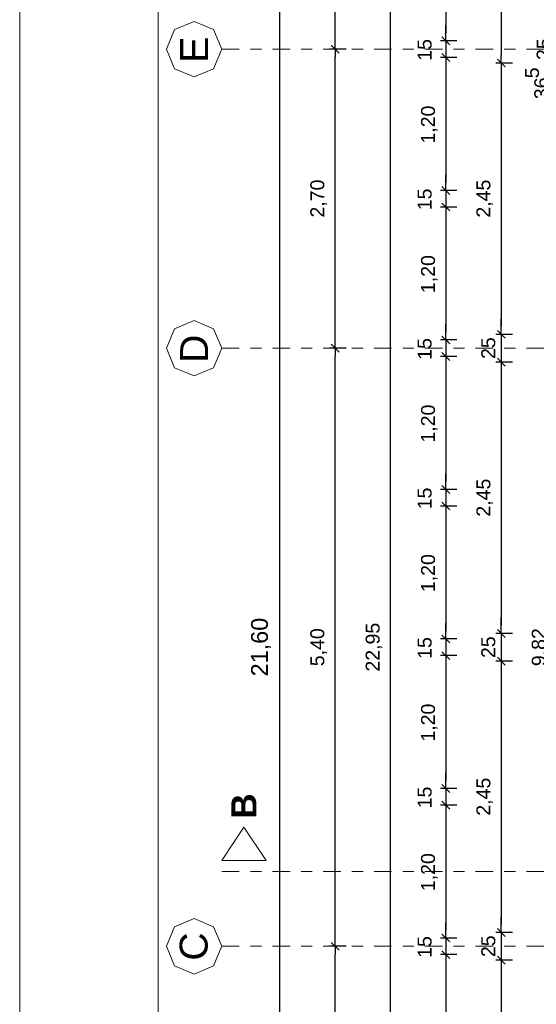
# Model space of a CAD drawing. Header units: metres. Extents: x -45.2 to 14.3, y -31.8 to 10.2.
# Tile 34 of 152: x -45.2 to -40.5, y -14 to -5.1. Entities that reach past the tile are written whole.
import ezdxf

# ---------------------------------------------------------------- set-up
doc = ezdxf.new("R2010")
doc.units = ezdxf.units.M
doc.header["$LTSCALE"] = 0.05
doc.linetypes.add('Achsen 01', pattern=[5.291531, 3.175, -1.058062, 0.352704, -0.705764])
doc.layers.get('0').update_dxf_attribs({"lineweight": 25})
doc.layers.add('AV1-Achsen', color=1, linetype='Achsen 01', lineweight=18, true_color=0xff0000)
for name, color, linetype, lineweight in [('AV1-Planrahmen', 7, 'Continuous', 9), ('AV1-Schnitt Achsen', 7, 'Achsen 01', 18), ('Bemaßung-Bemaßung', 7, 'Continuous', 9), ('Keine', 7, 'Continuous', 9)]:
    doc.layers.add(name, color=color, linetype=linetype, lineweight=lineweight)
doc.styles.add('Arial', font='arial.ttf')
doc.styles.add('Arial (bold)', font='arialbd.ttf')

# ---------------------------------------------------------------- blocks, each defined once
blk = doc.blocks.new('Group')
at = {"layer": 'AV1-Planrahmen', "color": 7, "flags": 128}
for points in [[(-0.5945, -0.4205), (-0.5945, 0.4205), (0.5945, 0.4205), (0.5945, -0.4205)], [(-0.5695, -0.4155), (-0.5695, 0.4155), (0.4045, 0.4155), (0.4045, -0.4155)]]:
    blk.add_lwpolyline(points, close=True, dxfattribs=at)

msp = doc.modelspace()

# ---------------------------------------------------------------- linework, layer by layer
at = {"color": 0, "linetype": 'ByBlock', "lineweight": -2}
for p, q in [((-42.325, -5.4), (-42.325, -5.3293)), ((-41.325, -5.325), (-41.325, -5.2543)), ((-41.325, -5.325), (-41.325, -5.2543)), ((-42.325, -5.4), (-42.325, -5.4707)), ((-41.325, -5.475), (-41.325, -5.5457)), ((-41.325, -5.475), (-41.325, -5.5457)), ((-40.825, -5.525), (-40.825, -5.4543)), ((-40.825, -5.525), (-40.825, -5.5957)), ((-41.325, -6.675), (-41.325, -6.6043)), ((-41.325, -6.675), (-41.325, -6.6043)), ((-41.325, -6.825), (-41.325, -6.8957)), ((-41.325, -6.825), (-41.325, -6.8957)), ((-40.825, -7.975), (-40.825, -7.9043)), ((-40.825, -7.975), (-40.825, -7.9043)), ((-41.325, -8.025), (-41.325, -7.9543)), ((-41.325, -8.025), (-41.325, -7.9543)), ((-42.325, -8.1), (-42.325, -8.0293)), ((-42.325, -8.1), (-42.325, -8.1707)), ((-41.325, -8.175), (-41.325, -8.2457)), ((-41.325, -8.175), (-41.325, -8.2457)), ((-40.825, -8.225), (-40.825, -8.2957)), ((-40.825, -8.225), (-40.825, -8.2957)), ((-41.325, -9.375), (-41.325, -9.3043)), ((-41.325, -9.375), (-41.325, -9.3043)), ((-41.325, -9.525), (-41.325, -9.5957)), ((-41.325, -9.525), (-41.325, -9.5957)), ((-41.325, -10.725), (-41.325, -10.6543)), ((-41.325, -10.725), (-41.325, -10.6543)), ((-40.825, -10.675), (-40.825, -10.6043)), ((-40.825, -10.675), (-40.825, -10.6043)), ((-41.325, -10.875), (-41.325, -10.9457)), ((-41.325, -10.875), (-41.325, -10.9457)), ((-40.825, -10.925), (-40.825, -10.9957)), ((-40.825, -10.925), (-40.825, -10.9957)), ((-41.325, -12.075), (-41.325, -12.0043)), ((-41.325, -12.075), (-41.325, -12.0043)), ((-41.325, -12.225), (-41.325, -12.2957)), ((-41.325, -12.225), (-41.325, -12.2957)), ((-40.825, -13.375), (-40.825, -13.3043)), ((-40.825, -13.375), (-40.825, -13.3043)), ((-41.325, -13.425), (-41.325, -13.3543)), ((-41.325, -13.425), (-41.325, -13.3543)), ((-42.325, -13.5), (-42.325, -13.4293)), ((-42.325, -13.5), (-42.325, -13.5707)), ((-41.325, -13.575), (-41.325, -13.6457)), ((-41.325, -13.575), (-41.325, -13.6457)), ((-40.825, -13.625), (-40.825, -13.6957)), ((-40.825, -13.625), (-40.825, -13.6957))]:
    msp.add_line(p, q, dxfattribs=at)
at = {"color": 0, "linetype": 'Continuous', "lineweight": 15}
for p, q in [((-41.2896, -5.3604), (-41.3604, -5.2896)), ((-41.2896, -5.3604), (-41.3604, -5.2896)), ((-42.2896, -5.4354), (-42.3604, -5.3646)), ((-42.3604, -5.3646), (-42.2896, -5.4354)), ((-41.3604, -5.4396), (-41.2896, -5.5104)), ((-41.3604, -5.4396), (-41.2896, -5.5104)), ((-40.8604, -5.4896), (-40.7896, -5.5604)), ((-40.7896, -5.5604), (-40.8604, -5.4896)), ((-41.2896, -6.7104), (-41.3604, -6.6396)), ((-41.2896, -6.7104), (-41.3604, -6.6396)), ((-41.3604, -6.7896), (-41.2896, -6.8604)), ((-41.3604, -6.7896), (-41.2896, -6.8604)), ((-41.2896, -8.0604), (-41.3604, -7.9896)), ((-41.2896, -8.0604), (-41.3604, -7.9896)), ((-40.7896, -8.0104), (-40.8604, -7.9396)), ((-40.7896, -8.0104), (-40.8604, -7.9396)), ((-42.2896, -8.1354), (-42.3604, -8.0646)), ((-42.3604, -8.0646), (-42.2896, -8.1354)), ((-41.3604, -8.1396), (-41.2896, -8.2104)), ((-41.3604, -8.1396), (-41.2896, -8.2104)), ((-40.8604, -8.1896), (-40.7896, -8.2604)), ((-40.8604, -8.1896), (-40.7896, -8.2604)), ((-41.2896, -9.4104), (-41.3604, -9.3396)), ((-41.2896, -9.4104), (-41.3604, -9.3396)), ((-41.3604, -9.4896), (-41.2896, -9.5604)), ((-41.3604, -9.4896), (-41.2896, -9.5604)), ((-40.7896, -10.7104), (-40.8604, -10.6396)), ((-40.7896, -10.7104), (-40.8604, -10.6396)), ((-41.2896, -10.7604), (-41.3604, -10.6896)), ((-41.2896, -10.7604), (-41.3604, -10.6896)), ((-41.3604, -10.8396), (-41.2896, -10.9104)), ((-41.3604, -10.8396), (-41.2896, -10.9104)), ((-40.8604, -10.8896), (-40.7896, -10.9604)), ((-40.8604, -10.8896), (-40.7896, -10.9604)), ((-41.2896, -12.1104), (-41.3604, -12.0396)), ((-41.2896, -12.1104), (-41.3604, -12.0396)), ((-41.3604, -12.1896), (-41.2896, -12.2604)), ((-41.3604, -12.1896), (-41.2896, -12.2604)), ((-41.2896, -13.4604), (-41.3604, -13.3896)), ((-41.2896, -13.4604), (-41.3604, -13.3896)), ((-40.7896, -13.4104), (-40.8604, -13.3396)), ((-40.7896, -13.4104), (-40.8604, -13.3396)), ((-42.2896, -13.5354), (-42.3604, -13.4646)), ((-42.3604, -13.4646), (-42.2896, -13.5354)), ((-41.3604, -13.5396), (-41.2896, -13.6104)), ((-41.3604, -13.5396), (-41.2896, -13.6104)), ((-40.8604, -13.5896), (-40.7896, -13.6604)), ((-40.8604, -13.5896), (-40.7896, -13.6604))]:
    msp.add_line(p, q, dxfattribs=at)
at = {"layer": 'AV1-Achsen'}
for p, q in [((-43.35, -5.4), (4.2, -5.4)), ((-43.35, -8.1), (4.2, -8.1)), ((-43.35, -13.5), (4.2, -13.5))]:
    msp.add_line(p, q, dxfattribs=at)
at = {"layer": 'AV1-Achsen', "linetype": 'Continuous'}
for points in [[(-43.35, -5.4), (-43.4232, -5.5768), (-43.6, -5.65), (-43.7768, -5.5768), (-43.85, -5.4), (-43.7768, -5.2232), (-43.6, -5.15), (-43.4232, -5.2232)], [(-43.35, -8.1), (-43.4232, -8.2768), (-43.6, -8.35), (-43.7768, -8.2768), (-43.85, -8.1), (-43.7768, -7.9232), (-43.6, -7.85), (-43.4232, -7.9232)], [(-43.35, -13.5), (-43.4232, -13.6768), (-43.6, -13.75), (-43.7768, -13.6768), (-43.85, -13.5), (-43.7768, -13.3232), (-43.6, -13.25), (-43.4232, -13.3232)]]:
    msp.add_lwpolyline(points, close=True, dxfattribs=at)
at = {"layer": 'AV1-Schnitt Achsen'}
msp.add_line((-43.35, -12.825), (4.2, -12.825), dxfattribs=at)
at = {"layer": 'AV1-Schnitt Achsen', "linetype": 'Continuous'}
msp.add_lwpolyline([(-42.95, -12.725), (-43.35, -12.725), (-43.15, -12.425)], close=True, dxfattribs=at)
at = {"layer": 'Bemaßung-Bemaßung', "color": 0, "lineweight": -2}
for p, q in [((-41.825, -22.2043), (-41.825, 0.6043)), ((-40.825, 0.0543), (-40.825, -5.4543)), ((-42.825, -21.5293), (-42.825, -0.0707)), ((-42.325, -5.3293), (-42.325, -0.0707)), ((-42.225, -5.4), (-42.375, -5.4)), ((-42.225, -5.4), (-42.375, -5.4)), ((-42.325, -8.0293), (-42.325, -5.4707)), ((-40.725, -5.525), (-40.875, -5.525)), ((-40.725, -5.525), (-40.875, -5.525)), ((-40.825, -5.5957), (-40.825, -7.9043)), ((-40.825, -7.9043), (-40.825, -7.8336)), ((-40.725, -7.975), (-40.875, -7.975)), ((-40.725, -7.975), (-40.875, -7.975)), ((-40.825, -7.975), (-40.825, -8.225)), ((-42.225, -8.1), (-42.375, -8.1)), ((-42.225, -8.1), (-42.375, -8.1)), ((-42.325, -13.4293), (-42.325, -8.1707)), ((-40.725, -8.225), (-40.875, -8.225)), ((-40.725, -8.225), (-40.875, -8.225)), ((-40.825, -8.2957), (-40.825, -10.6043)), ((-40.825, -8.2957), (-40.825, -8.3664)), ((-40.825, -10.6043), (-40.825, -10.5336)), ((-40.725, -10.675), (-40.875, -10.675)), ((-40.725, -10.675), (-40.875, -10.675)), ((-40.825, -10.675), (-40.825, -10.925)), ((-40.725, -10.925), (-40.875, -10.925)), ((-40.725, -10.925), (-40.875, -10.925)), ((-40.825, -10.9957), (-40.825, -13.3043)), ((-40.825, -10.9957), (-40.825, -11.0664)), ((-40.825, -13.3043), (-40.825, -13.2336)), ((-40.725, -13.375), (-40.875, -13.375)), ((-40.725, -13.375), (-40.875, -13.375)), ((-40.825, -13.375), (-40.825, -13.625)), ((-42.225, -13.5), (-42.375, -13.5)), ((-42.225, -13.5), (-42.375, -13.5)), ((-42.325, -16.1293), (-42.325, -13.5707)), ((-40.725, -13.625), (-40.875, -13.625)), ((-40.725, -13.625), (-40.875, -13.625)), ((-40.825, -13.6957), (-40.825, -16.0043)), ((-40.825, -13.6957), (-40.825, -13.7664))]:
    msp.add_line(p, q, dxfattribs=at)
at = {"layer": 'Bemaßung-Bemaßung', "color": 0, "linetype": 'Continuous', "lineweight": -2}
for p, q in [((-41.325, -4.1957), (-41.325, -5.2543)), ((-41.325, -5.2543), (-41.325, -5.1836)), ((-41.225, -5.325), (-41.375, -5.325)), ((-41.225, -5.325), (-41.375, -5.325)), ((-41.325, -5.325), (-41.325, -5.475)), ((-41.225, -5.475), (-41.375, -5.475)), ((-41.225, -5.475), (-41.375, -5.475)), ((-41.325, -5.5457), (-41.325, -6.6043)), ((-41.325, -5.5457), (-41.325, -5.6164)), ((-41.325, -6.6043), (-41.325, -6.5336)), ((-41.225, -6.675), (-41.375, -6.675)), ((-41.225, -6.675), (-41.375, -6.675)), ((-41.325, -6.675), (-41.325, -6.825)), ((-41.225, -6.825), (-41.375, -6.825)), ((-41.225, -6.825), (-41.375, -6.825)), ((-41.325, -6.8957), (-41.325, -7.9543)), ((-41.325, -6.8957), (-41.325, -6.9664)), ((-41.325, -7.9543), (-41.325, -7.8836)), ((-41.225, -8.025), (-41.375, -8.025)), ((-41.225, -8.025), (-41.375, -8.025)), ((-41.325, -8.025), (-41.325, -8.175)), ((-41.225, -8.175), (-41.375, -8.175)), ((-41.225, -8.175), (-41.375, -8.175)), ((-41.325, -8.2457), (-41.325, -9.3043)), ((-41.325, -8.2457), (-41.325, -8.3164)), ((-41.325, -9.3043), (-41.325, -9.2336)), ((-41.225, -9.375), (-41.375, -9.375)), ((-41.225, -9.375), (-41.375, -9.375)), ((-41.325, -9.375), (-41.325, -9.525)), ((-41.225, -9.525), (-41.375, -9.525)), ((-41.225, -9.525), (-41.375, -9.525)), ((-41.325, -9.5957), (-41.325, -10.6543)), ((-41.325, -9.5957), (-41.325, -9.6664)), ((-41.325, -10.6543), (-41.325, -10.5836)), ((-41.225, -10.725), (-41.375, -10.725)), ((-41.225, -10.725), (-41.375, -10.725)), ((-41.325, -10.725), (-41.325, -10.875)), ((-41.225, -10.875), (-41.375, -10.875)), ((-41.225, -10.875), (-41.375, -10.875)), ((-41.325, -10.9457), (-41.325, -12.0043)), ((-41.325, -10.9457), (-41.325, -11.0164)), ((-41.325, -12.0043), (-41.325, -11.9336)), ((-41.225, -12.075), (-41.375, -12.075)), ((-41.225, -12.075), (-41.375, -12.075)), ((-41.325, -12.075), (-41.325, -12.225)), ((-41.225, -12.225), (-41.375, -12.225)), ((-41.225, -12.225), (-41.375, -12.225)), ((-41.325, -12.2957), (-41.325, -13.3543)), ((-41.325, -12.2957), (-41.325, -12.3664)), ((-41.325, -13.3543), (-41.325, -13.2836)), ((-41.225, -13.425), (-41.375, -13.425)), ((-41.225, -13.425), (-41.375, -13.425)), ((-41.325, -13.425), (-41.325, -13.575)), ((-41.225, -13.575), (-41.375, -13.575)), ((-41.225, -13.575), (-41.375, -13.575)), ((-41.325, -13.6457), (-41.325, -14.7043)), ((-41.325, -13.6457), (-41.325, -13.7164))]:
    msp.add_line(p, q, dxfattribs=at)
at = {"layer": 'Defpoints', "color": 0, "lineweight": 0}
for p, q in [((-41.325, -5.325), (-41.325, -5.325)), ((-42.325, -5.4), (-42.325, -5.4)), ((-41.325, -5.475), (-41.325, -5.475)), ((-40.825, -5.525), (-40.825, -5.525)), ((-41.325, -6.675), (-41.325, -6.675)), ((-41.325, -6.825), (-41.325, -6.825)), ((-40.825, -7.975), (-40.825, -7.975)), ((-41.325, -8.025), (-41.325, -8.025)), ((-42.325, -8.1), (-42.325, -8.1)), ((-41.325, -8.175), (-41.325, -8.175)), ((-40.825, -8.225), (-40.825, -8.225)), ((-41.325, -9.375), (-41.325, -9.375)), ((-41.325, -9.525), (-41.325, -9.525)), ((-41.325, -10.725), (-41.325, -10.725)), ((-40.825, -10.675), (-40.825, -10.675)), ((-41.325, -10.875), (-41.325, -10.875)), ((-40.825, -10.925), (-40.825, -10.925)), ((-41.325, -12.075), (-41.325, -12.075)), ((-41.325, -12.225), (-41.325, -12.225)), ((-40.825, -13.375), (-40.825, -13.375)), ((-42.325, -13.5), (-42.325, -13.5)), ((-41.325, -13.425), (-41.325, -13.425)), ((-41.325, -13.575), (-41.325, -13.575)), ((-40.825, -13.625), (-40.825, -13.625))]:
    msp.add_line(p, q, dxfattribs=at)

# ---------------------------------------------------------------- block references
at = {"layer": 'Keine', "color": 7, "transparency": 33554687, "xscale": 50, "yscale": 50, "zscale": 50}
msp.add_blockref('Group', (-15.45, -10.8), dxfattribs=at)

# ---------------------------------------------------------------- texts
at = {"layer": 'AV1-Achsen', "char_height": 0.2522, "attachment_point": 7, "rotation": 90, "style": 'Arial'}
for s, insert in [('E', (-43.4739, -5.522)), ('D', (-43.4739, -8.2314)), ('C', (-43.4739, -13.629))]:
    msp.add_mtext(s, dxfattribs=dict(at, insert=insert))
at = {"layer": 'AV1-Schnitt Achsen', "insert": (-43.0365, -12.3482), "char_height": 0.227, "attachment_point": 7, "rotation": 90, "style": 'Arial (bold)'}
msp.add_mtext('B', dxfattribs=at)
at = {"layer": 'Bemaßung-Bemaßung', "color": 0, "attachment_point": 7, "rotation": 90, "style": 'Arial'}
for s, insert, char_height in [('15', (-41.4524, -5.504), 0.12609), ('25', (-40.3774, -5.497), 0.12609), ('5', (-40.4825, -5.6623), 0.1261), ('36', (-40.3985, -5.851), 0.12609), ('1,20', (-41.4002, -6.2518), 0.12609), ('2,70', (-42.4002, -6.9198), 0.12609), ('2,45', (-40.9002, -6.9205), 0.12609), ('15', (-41.4524, -6.854), 0.12609), ('1,20', (-41.4002, -7.6018), 0.12609), ('15', (-41.4524, -8.204), 0.12609), ('25', (-40.8774, -8.197), 0.12609), ('1,20', (-41.4002, -8.9518), 0.12609), ('2,45', (-40.9002, -9.6205), 0.12609), ('15', (-41.4524, -9.554), 0.12609), ('1,20', (-41.4002, -10.3018), 0.12609), ('21,60', (-42.9052, -11.0625), 0.15131), ('5,40', (-42.4002, -10.9709), 0.12609), ('22,95', (-41.9002, -11.0195), 0.12609), ('9,82', (-40.4002, -10.9704), 0.12609), ('15', (-41.4524, -10.904), 0.12609), ('25', (-40.8774, -10.897), 0.12609), ('1,20', (-41.4002, -11.6518), 0.12609), ('2,45', (-40.9002, -12.3205), 0.12609), ('15', (-41.4524, -12.254), 0.12609), ('1,20', (-41.4002, -13.0018), 0.12609), ('15', (-41.4524, -13.604), 0.12609), ('25', (-40.8774, -13.597), 0.12609)]:
    msp.add_mtext(s, dxfattribs=dict(at, insert=insert, char_height=char_height))

doc.saveas('drawing.dxf')
